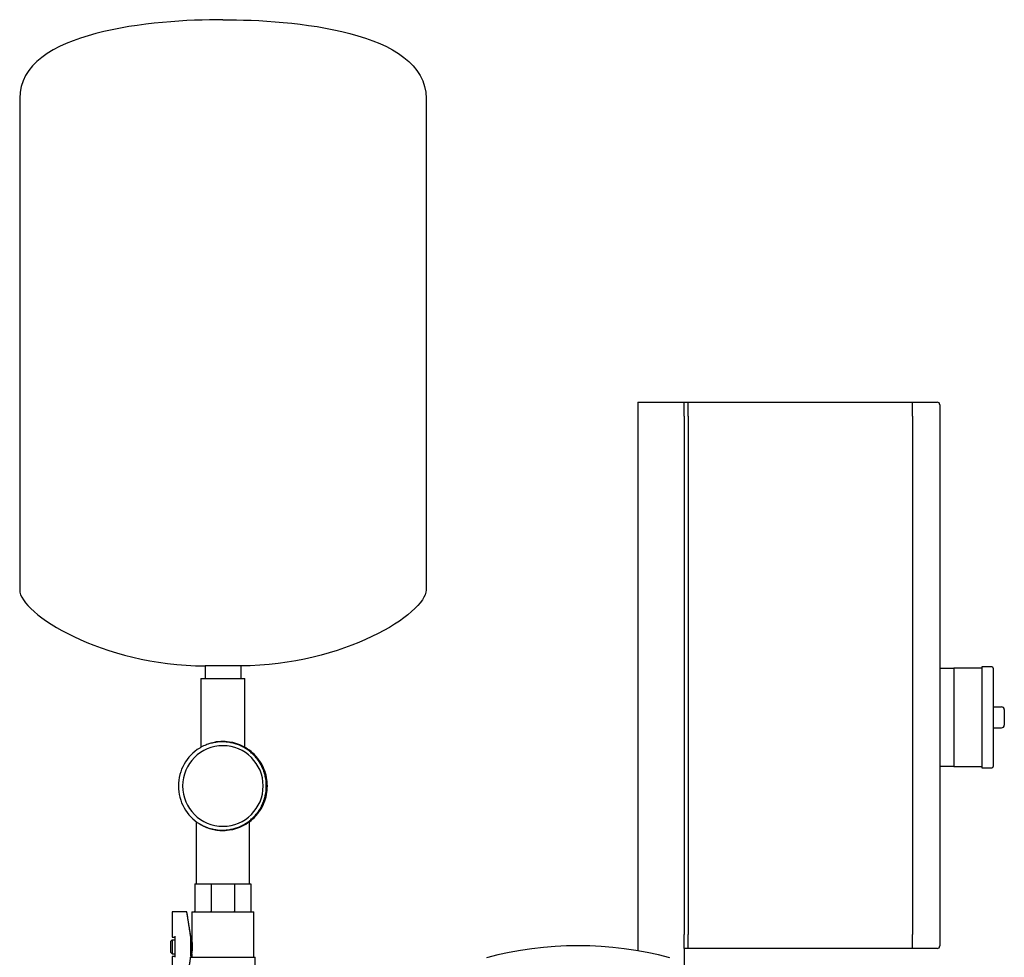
# Model space of a CAD drawing. Header units: millimetres. Extents: x 12 to 1821, y 11 to 1046.
# Tile 2 of 7: x 299 to 1002, y 377 to 1046. Entities that reach past the tile are written whole.
import ezdxf

# ---------------------------------------------------------------- set-up
doc = ezdxf.new("R2010")
doc.units = ezdxf.units.MM

msp = doc.modelspace()

# ---------------------------------------------------------------- linework, layer by layer
at = {"color": 7, "linetype": 'Continuous', "lineweight": 25}
for p, q in [((299.18, 989.67), (299.18, 638.81)), ((589.18, 989.67), (589.18, 638.81)), ((740.28, 772.91), (773.28, 772.91)), ((740.28, 772.91), (740.28, 381.32)), ((773.28, 772.91), (776.28, 772.91)), ((773.28, 762.91), (773.28, 772.91)), ((776.28, 772.91), (936.28, 772.91)), ((776.28, 762.91), (776.28, 772.91)), ((936.28, 772.91), (953.79, 772.91)), ((936.28, 762.91), (936.28, 772.91)), ((955.79, 770.91), (955.79, 762.91)), ((773.28, 762.91), (773.28, 392.91)), ((776.28, 762.91), (776.28, 392.91)), ((936.28, 762.91), (936.28, 392.91)), ((955.79, 762.91), (955.79, 392.91)), ((456.88, 584.66), (431.48, 584.66)), ((431.48, 584.66), (431.48, 575.66)), ((456.88, 584.66), (456.88, 575.66)), ((992.79, 583.91), (985.79, 583.91)), ((985.79, 583.91), (985.79, 547.91)), ((955.79, 582.91), (965.79, 582.91)), ((985.79, 582.91), (965.79, 582.91)), ((965.79, 582.91), (965.79, 572.91)), ((993.79, 582.91), (993.79, 512.91)), ((428.48, 575.66), (428.48, 526.5)), ((428.48, 575.66), (444.18, 575.66)), ((444.18, 575.66), (459.88, 575.66)), ((459.88, 526.5), (459.88, 575.66)), ((965.79, 572.91), (965.79, 547.91)), ((993.79, 555.41), (999.79, 555.41)), ((1001.79, 553.41), (1001.79, 542.41)), ((965.79, 547.91), (965.79, 522.91)), ((985.79, 547.91), (985.79, 511.91)), ((993.79, 540.41), (999.79, 540.41)), ((965.79, 522.91), (965.79, 512.91)), ((471.51, 513.72), (471.2, 514.17)), ((965.79, 512.91), (955.79, 512.91)), ((965.79, 512.91), (985.79, 512.91)), ((985.79, 511.91), (992.79, 511.91)), ((425.13, 473.51), (425.13, 429.16)), ((427.03, 472.25), (432.02, 469.58)), ((463.23, 429.16), (463.23, 473.52)), ((424.18, 429.16), (424.18, 409.66)), ((424.18, 429.16), (435.9, 429.16)), ((435.9, 429.16), (435.9, 409.66)), ((435.9, 429.16), (452.46, 429.16)), ((452.46, 429.16), (464.18, 429.16)), ((452.46, 429.16), (452.46, 409.66)), ((464.18, 429.16), (464.18, 409.66)), ((418.5, 409.16), (408.01, 409.16)), ((408.01, 408.98), (408.01, 409.16)), ((418.5, 408.98), (408.01, 408.98)), ((408.01, 408.98), (408.01, 391.04)), ((418.5, 408.98), (418.5, 409.16)), ((421.51, 390.16), (418.5, 409.16)), ((422.01, 409.16), (422.01, 389.16)), ((422.01, 409.16), (423.68, 409.16)), ((423.71, 409.16), (435.66, 409.16)), ((435.73, 409.16), (444.18, 409.16)), ((444.18, 409.16), (452.63, 409.16)), ((452.7, 409.16), (464.65, 409.16)), ((464.68, 409.16), (466.36, 409.16)), ((466.36, 376.73), (466.36, 409.16)), ((407.01, 388.16), (408.01, 389.16)), ((407.01, 380.16), (407.01, 388.16)), ((408.01, 391.04), (410.01, 391.04)), ((408.01, 389.16), (410.01, 389.16)), ((408.01, 389.16), (408.01, 379.16)), ((410.01, 390.78), (410.01, 391.66)), ((410.01, 377.54), (410.01, 390.78)), ((421.27, 377.54), (421.27, 390.78)), ((421.51, 378.16), (421.51, 390.16)), ((421.51, 389.16), (422.01, 389.16)), ((773.28, 382.91), (773.28, 392.91)), ((776.28, 382.91), (776.28, 392.91)), ((936.28, 382.91), (936.28, 392.91)), ((955.79, 392.91), (955.79, 384.91)), ((407.01, 380.16), (408.01, 379.16)), ((773.28, 382.91), (773.28, 360.48)), ((776.28, 382.91), (773.28, 382.91)), ((936.28, 382.91), (776.28, 382.91)), ((953.79, 382.91), (936.28, 382.91)), ((408.01, 379.16), (410.01, 379.16)), ((408.01, 377.29), (408.01, 359.34)), ((410.01, 377.29), (408.01, 377.29)), ((410.01, 376.66), (410.01, 377.54)), ((421.51, 378.16), (421.27, 376.73)), ((421.27, 376.73), (444.18, 376.73)), ((421.51, 379.16), (422.01, 379.16)), ((422.01, 379.16), (422.01, 376.73)), ((444.18, 376.73), (467.11, 376.73)), ((467.11, 356.73), (467.11, 376.73))]:
    msp.add_line(p, q, dxfattribs=at)
for centre, radius, start, end in [((953.79, 770.91), 2, 0, 90), ((992.79, 582.91), 1, 0, 90), ((999.79, 553.41), 2, 0, 90), ((999.79, 542.41), 2, 270, 360), ((444.18, 498.91), 28.75, 90, 270), ((444.18, 498.91), 28.75, 270, 90), ((444.18, 498.91), 31.75, 121.41372, 238.58628), ((992.79, 512.91), 1, 270, 360), ((697.69, 130.41), 254.51, 75.09772, 104.90228), ((953.79, 384.91), 2, 270, 0)]:
    msp.add_arc(centre, radius, start, end, dxfattribs=at)
for points in [[(444.18, 1045.91), (395.73, 1045.91), (299.18, 1038.37), (299.18, 989.67)], [(444.18, 1045.91), (492.64, 1045.91), (589.18, 1038.37), (589.18, 989.67)], [(299.18, 638.81), (299.18, 622.23), (358.12, 584.66), (431.48, 584.66)], [(589.18, 638.81), (589.18, 622.23), (530.24, 584.66), (456.88, 584.66)], [(423.69, 409.16), (423.69, 409.16), (423.68, 409.16), (423.68, 409.16)], [(423.71, 409.16), (423.7, 409.16), (423.7, 409.16), (423.69, 409.16)], [(435.69, 409.16), (435.68, 409.16), (435.67, 409.16), (435.66, 409.16)], [(435.73, 409.16), (435.72, 409.16), (435.7, 409.16), (435.69, 409.16)], [(452.67, 409.16), (452.66, 409.16), (452.65, 409.16), (452.63, 409.16)], [(452.7, 409.16), (452.69, 409.16), (452.68, 409.16), (452.67, 409.16)], [(464.67, 409.16), (464.66, 409.16), (464.66, 409.16), (464.65, 409.16)], [(464.68, 409.16), (464.68, 409.16), (464.67, 409.16), (464.67, 409.16)]]:
    msp.add_open_spline(points, degree=3, dxfattribs=at)
for points, knots in [([(471.51, 513.72), (471.42, 513.89), (471.23, 514.23), (470.95, 514.73), (470.66, 515.23), (470.36, 515.72), (470.05, 516.21), (469.73, 516.69), (469.4, 517.17), (469.06, 517.64), (468.72, 518.1), (468.36, 518.56), (467.78, 519.27), (466.96, 520.22), (465.86, 521.37), (464.7, 522.47), (463.08, 523.84), (460.93, 525.41), (458.17, 527.01), (455.26, 528.32), (452.24, 529.33), (449.12, 530.03), (445.95, 530.42), (442.76, 530.48), (439.59, 530.21), (436.45, 529.63), (433.9, 528.89), (431.91, 528.14), (430.61, 527.58), (429.49, 527.03), (428.55, 526.54), (427.94, 526.19), (427.63, 526.01)], [0, 0, 0, 0, 0.011361, 0.022708, 0.034046, 0.045378, 0.056709, 0.068042, 0.079381, 0.09073, 0.102094, 0.113476, 0.12488, 0.156109, 0.187359, 0.218641, 0.249944, 0.312506, 0.374973, 0.437395, 0.499942, 0.562461, 0.624952, 0.687431, 0.749932, 0.812375, 0.874911, 0.906181, 0.937472, 0.958314, 0.979149, 1, 1, 1, 1]), ([(444.18, 530.66), (442.08, 530.57), (438.52, 530.43), (435.15, 529.26), (433.77, 528.78)], [0, 0, 0, 0, 0.5885121, 1, 1, 1, 1]), ([(444.18, 467.16), (446.28, 467.16), (448.37, 467.37), (451.42, 467.98), (452.42, 468.23), (453.9, 468.68), (454.38, 468.84), (455.35, 469.19), (455.83, 469.37), (458.22, 470.36), (460.07, 471.34), (463.55, 473.67), (465.18, 475.01), (467.39, 477.22), (468.08, 477.99), (469.39, 479.58), (470, 480.4), (471.71, 482.97), (472.7, 484.81), (474.31, 488.68), (474.92, 490.7), (475.73, 494.79), (475.93, 496.87), (475.93, 500.96), (475.73, 503.03), (474.92, 507.13), (474.31, 509.15), (472.7, 513.01), (471.71, 514.86), (470, 517.42), (469.39, 518.24), (468.08, 519.83), (467.39, 520.6), (465.18, 522.81), (463.55, 524.15), (460.07, 526.48), (458.22, 527.47), (455.83, 528.45), (455.35, 528.64), (454.38, 528.98), (453.9, 529.14), (452.42, 529.59), (451.42, 529.84), (448.37, 530.45), (446.28, 530.66), (444.18, 530.66)], [0, 0, 0, 0, 0.0625, 0.0625, 0.09375, 0.09375, 0.109375, 0.109375, 0.125, 0.125, 0.1875, 0.1875, 0.25, 0.25, 0.28125, 0.28125, 0.3125, 0.3125, 0.375, 0.375, 0.4375, 0.4375, 0.5, 0.5, 0.5625, 0.5625, 0.625, 0.625, 0.6875, 0.6875, 0.71875, 0.71875, 0.75, 0.75, 0.8125, 0.8125, 0.875, 0.875, 0.890625, 0.890625, 0.90625, 0.90625, 0.9375, 0.9375, 1, 1, 1, 1]), ([(471.51, 484.11), (471.6, 484.29), (471.78, 484.64), (472.04, 485.18), (472.3, 485.72), (472.54, 486.26), (472.77, 486.8), (472.99, 487.35), (473.2, 487.9), (473.4, 488.46), (473.59, 489.02), (473.77, 489.58), (473.94, 490.15), (474.1, 490.71), (474.52, 492.34), (475.02, 495.06), (475.26, 498.91), (475.02, 502.76), (474.49, 505.65), (473.97, 507.6), (473.65, 508.65), (473.29, 509.68), (472.9, 510.71), (472.47, 511.72), (472.01, 512.73), (471.68, 513.39), (471.51, 513.72)], [0, 0, 0, 0, 0.019437, 0.038816, 0.058145, 0.07743, 0.096677, 0.115892, 0.135083, 0.154256, 0.173417, 0.192573, 0.211731, 0.230896, 0.250077, 0.375093, 0.500001, 0.624869, 0.749923, 0.785523, 0.821094, 0.856679, 0.89232, 0.92806, 0.963939, 1, 1, 1, 1]), ([(427.63, 471.82), (427.8, 471.72), (428.13, 471.52), (428.64, 471.24), (429.15, 470.97), (429.67, 470.7), (430.19, 470.45), (430.72, 470.21), (431.24, 469.97), (431.78, 469.75), (432.32, 469.53), (432.86, 469.33), (434.23, 468.84), (436.45, 468.19), (439.59, 467.61), (442.77, 467.35), (445.96, 467.41), (449.12, 467.79), (452.23, 468.49), (455.26, 469.5), (458.17, 470.82), (460.93, 472.42), (463.51, 474.29), (465.89, 476.42), (467.56, 478.25), (468.66, 479.64), (469.29, 480.49), (469.89, 481.37), (470.46, 482.26), (471, 483.17), (471.34, 483.8), (471.51, 484.11)], [0, 0, 0, 0, 0.0114085, 0.0228003, 0.0341791, 0.0455488, 0.0569132, 0.068276, 0.0796411, 0.0910122, 0.1023932, 0.1137879, 0.1252, 0.1877019, 0.2501544, 0.3126165, 0.3751001, 0.4375716, 0.5000647, 0.5626083, 0.62507, 0.6875614, 0.7500743, 0.812541, 0.8750293, 0.8959287, 0.9167674, 0.9375694, 0.9583593, 0.9791614, 1, 1, 1, 1]), ([(427.63, 471.82), (428.88, 471.05), (430.18, 470.38), (432.17, 469.51), (432.84, 469.25), (434.19, 468.77), (434.87, 468.55), (436.94, 467.96), (438.36, 467.67), (441.25, 467.26), (442.72, 467.16), (444.18, 467.16)], [0, 0, 0, 0, 0.25, 0.25, 0.375, 0.375, 0.5, 0.5, 0.75, 0.75, 1, 1, 1, 1]), ([(421.18, 391.66), (421.1, 392.2), (420.92, 393.4), (420.62, 395.38), (420.26, 397.73), (419.79, 400.71), (419.2, 404.5), (418.75, 407.39), (418.5, 408.98)], [0, 0, 0, 0, 0.092967, 0.207287, 0.342962, 0.49999, 0.724118, 1, 1, 1, 1]), ([(424.18, 409.66), (424.18, 409.6), (424.17, 409.54), (424.12, 409.42), (424.09, 409.36), (423.99, 409.26), (423.93, 409.23), (423.81, 409.18), (423.75, 409.16), (423.69, 409.16)], [0, 0, 0, 0, 0.25, 0.25, 0.5, 0.5, 0.75, 0.75, 1, 1, 1, 1]), ([(435.69, 409.16), (435.72, 409.16), (435.74, 409.18), (435.79, 409.23), (435.82, 409.26), (435.86, 409.36), (435.87, 409.42), (435.89, 409.54), (435.9, 409.6), (435.9, 409.66)], [0, 0, 0, 0, 0.25, 0.25, 0.5, 0.5, 0.75, 0.75, 1, 1, 1, 1]), ([(452.67, 409.16), (452.64, 409.16), (452.62, 409.18), (452.57, 409.23), (452.54, 409.26), (452.5, 409.36), (452.49, 409.42), (452.47, 409.54), (452.46, 409.6), (452.46, 409.66)], [0, 0, 0, 0, 0.25, 0.25, 0.5, 0.5, 0.75, 0.75, 1, 1, 1, 1]), ([(464.67, 409.16), (464.61, 409.16), (464.55, 409.18), (464.43, 409.23), (464.37, 409.26), (464.27, 409.36), (464.24, 409.42), (464.19, 409.54), (464.18, 409.6), (464.18, 409.66)], [0, 0, 0, 0, 0.25, 0.25, 0.5, 0.5, 0.75, 0.75, 1, 1, 1, 1]), ([(421.18, 391.66), (421.18, 391.63), (421.19, 391.57), (421.2, 391.48), (421.22, 391.38), (421.23, 391.27), (421.24, 391.15), (421.25, 391.04), (421.26, 390.94), (421.27, 390.85), (421.27, 390.8), (421.27, 390.78)], [0, 0, 0, 0, 0.084026, 0.167019, 0.249673, 0.375113, 0.499648, 0.624695, 0.749575, 0.874925, 1, 1, 1, 1]), ([(422.01, 379.16), (422.01, 379.16), (422.01, 379.16), (422.01, 379.18), (422.01, 379.2), (422.02, 379.23), (422.03, 379.27), (422.04, 379.33), (422.06, 379.39), (422.07, 379.46), (422.09, 379.57), (422.13, 379.74), (422.18, 379.98), (422.23, 380.28), (422.3, 380.71), (422.4, 381.36), (422.5, 382.24), (422.56, 383.18), (422.58, 384.16), (422.56, 385.14), (422.5, 386.08), (422.4, 386.96), (422.3, 387.61), (422.23, 388.05), (422.18, 388.34), (422.13, 388.58), (422.09, 388.78), (422.06, 388.92), (422.03, 389.03), (422.02, 389.11), (422.01, 389.15), (422.01, 389.16), (422.01, 389.16)], [0, 0, 0, 0, 0.01322, 0.026604, 0.040154, 0.053872, 0.067757, 0.081812, 0.096036, 0.110432, 0.125001, 0.154826, 0.187664, 0.214057, 0.250013, 0.312619, 0.374913, 0.439233, 0.499881, 0.56051, 0.624799, 0.687103, 0.749656, 0.785774, 0.812201, 0.844894, 0.874599, 0.900787, 0.926416, 0.95149, 0.976015, 1, 1, 1, 1]), ([(418.5, 359.34), (418.75, 360.93), (419.2, 363.82), (419.84, 367.89), (420.37, 371.32), (420.81, 374.21), (421.07, 375.92), (421.18, 376.66)], [0, 0, 0, 0, 0.275831, 0.500008, 0.704622, 0.871286, 1, 1, 1, 1]), ([(421.27, 377.54), (421.27, 377.53), (421.27, 377.5), (421.26, 377.45), (421.26, 377.38), (421.25, 377.29), (421.24, 377.18), (421.23, 377.06), (421.21, 376.93), (421.2, 376.8), (421.18, 376.71), (421.18, 376.66)], [0, 0, 0, 0, 0.083308, 0.166185, 0.249619, 0.37432, 0.499542, 0.623248, 0.748121, 0.873295, 1, 1, 1, 1])]:
    msp.add_open_spline(points, degree=3, knots=knots, dxfattribs=at)

doc.saveas('drawing.dxf')
